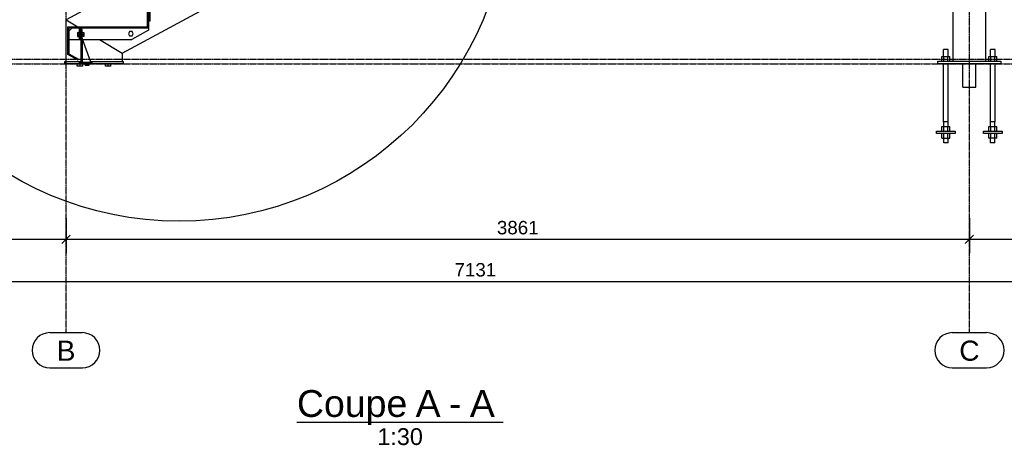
# Model space of a CAD drawing. Header units: millimetres. Extents: x 25 to 224619, y 20 to 11454.
# Tile 44 of 105: x 111638 to 115847, y 119 to 1937. Entities that reach past the tile are written whole.
import ezdxf

# ---------------------------------------------------------------- set-up
doc = ezdxf.new("R2010")
doc.units = ezdxf.units.MM
doc.linetypes.add('DXK_LINE_DOT3', pattern=[5.9187, 2.979, -0.9799, 0.9799, -0.9799])
for name, color, linetype in [('ACIER_COUPE', 7, 'Continuous'), ('ACIER_HACHURES', 7, 'Continuous'), ('ACIER_VISIBLE', 7, 'Continuous'), ('BOULONS', 7, 'Continuous'), ('COTATIONS', 7, 'Continuous'), ('MAILLAGE', 7, 'Continuous')]:
    doc.layers.add(name, color=color, linetype=linetype)
doc.styles.add('Arial', font='arial.ttf', dxfattribs={"height": 0.2})

# ---------------------------------------------------------------- blocks, each defined once
blk = doc.blocks.new('Unknown-1649644-12 - 19810')
at = {"color": 6, "linetype": 'Continuous'}
blk.add_line((112823.4, 217.5), (113705.3, 217.5), dxfattribs=at)
at = {"color": 0, "linetype": 'Continuous'}
for points in [[(113294.7, 240), (113294.7, 360), (112823.4, 360), (112823.4, 240)], [(113437.3, 240), (113437.3, 360), (113330.7, 360), (113330.7, 240)], [(113526.6, 240), (113526.6, 360), (113473.3, 360), (113473.3, 240)], [(113669.3, 240), (113669.3, 360), (113562.6, 360), (113562.6, 240)], [(113361.6, 120), (113361.6, 195), (113167, 195), (113167, 120)]]:
    blk.add_wipeout(points, dxfattribs=at)
at = {"color": 6, "linetype": 'Continuous', "style": 'Arial'}
for s, height, p in [('Coupe', 114.61, (112823.4, 240)), ('A', 114.6, (113330.7, 240)), ('A', 114.6, (113562.6, 240)), ('-', 114.6, (113473.3, 240)), ('1:30', 71.63, (113167, 120))]:
    blk.add_text(s, height=height, dxfattribs=at).set_placement(p)
blk = doc.blocks.new('GridLine-1649644-20588 - 19810')
at = {"layer": 'MAILLAGE', "color": 7, "linetype": 'DXK_LINE_DOT3'}
blk.add_line((108720.5, 1769.1), (118451.6, 1769.1), dxfattribs=at)
blk = doc.blocks.new('GridLine-1649644-35264 - 19810')
at = {"layer": 'MAILLAGE', "color": 7, "linetype": 'DXK_LINE_DOT3'}
blk.add_line((115697.8, 600), (115697.8, 7479.1), dxfattribs=at)
at = {"layer": 'MAILLAGE', "color": 7, "linetype": 'Continuous'}
for p, q in [((115624.5, 600), (115771.1, 600)), ((115624.5, 450), (115771.1, 450))]:
    blk.add_line(p, q, dxfattribs=at)
for centre, start, end in [((115624.5, 525), 90, 270), ((115771.1, 525), 270, 90)]:
    blk.add_arc(centre, 75, start, end, dxfattribs=at)
at = {"layer": 'MAILLAGE', "color": 7, "linetype": 'Continuous', "style": 'Arial'}
blk.add_text('C', height=86, dxfattribs=at).set_placement((115654.5, 480))
blk = doc.blocks.new('GridLine-1649644-20587 - 19810')
at = {"layer": 'MAILLAGE', "color": 7, "linetype": 'DXK_LINE_DOT3'}
blk.add_line((108720.5, 1749.1), (118451.6, 1749.1), dxfattribs=at)
blk = doc.blocks.new('GridLine-1649644-20584 - 19810')
at = {"layer": 'MAILLAGE', "color": 7, "linetype": 'DXK_LINE_DOT3'}
blk.add_line((111836.5, 600), (111836.5, 7479.1), dxfattribs=at)
at = {"layer": 'MAILLAGE', "color": 7, "linetype": 'Continuous'}
for p, q in [((111766.5, 600), (111906.5, 600)), ((111766.5, 450), (111906.5, 450))]:
    blk.add_line(p, q, dxfattribs=at)
for centre, start, end in [((111766.5, 525), 90, 270), ((111906.5, 525), 270, 90)]:
    blk.add_arc(centre, 75, start, end, dxfattribs=at)
at = {"layer": 'MAILLAGE', "color": 7, "linetype": 'Continuous', "style": 'Arial'}
blk.add_text('B', height=86, dxfattribs=at).set_placement((111796.5, 480))
blk = doc.blocks.new('Part-1649644-19831 - 19810')
at = {"layer": 'ACIER_VISIBLE', "color": 136, "linetype": 'Continuous'}
for p, q in [((112195.2, 2053.1), (112190.2, 2053.1)), ((112190.2, 2053.1), (112190.2, 1931.1)), ((112195.2, 2053.1), (112195.2, 1931.1)), ((112195.2, 1931.1), (112190.2, 1931.1))]:
    blk.add_line(p, q, dxfattribs=at)
blk = doc.blocks.new('Part-1649644-19830 - 19810')
at = {"layer": 'ACIER_HACHURES', "linetype": 'Continuous'}
h = blk.add_hatch(dxfattribs=at)
h.set_pattern_fill('', scale=21, style=0, pattern_type=0)
h.set_pattern_definition([(45, (112184.39, 1972.53), (-47.146, 47.146), [])])
h.paths.add_polyline_path([(112188.4, 1972.5), (112184.4, 1972.5), (112184.4, 1906.6), (111844.4, 1906.6), (111844.4, 1789.2), (111888, 1764.7), (111889.9, 1768.2), (111848.4, 1791.6), (111848.4, 1902.6), (112188.4, 1902.6)])
at = {"layer": 'ACIER_COUPE', "color": 136, "linetype": 'Continuous'}
for p, q in [((112184.4, 1906.6), (112184.4, 1972.5)), ((112184.4, 1972.5), (112188.4, 1972.5)), ((112188.4, 1972.5), (112188.4, 1902.6)), ((111844.4, 1789.2), (111844.4, 1906.6)), ((111844.4, 1906.6), (112184.4, 1906.6)), ((112188.4, 1902.6), (111848.4, 1902.6)), ((111848.4, 1902.6), (111848.4, 1791.6)), ((111888, 1764.7), (111844.4, 1789.2)), ((111848.4, 1791.6), (111889.9, 1768.2)), ((111889.9, 1768.2), (111888, 1764.7))]:
    blk.add_line(p, q, dxfattribs=at)
blk = doc.blocks.new('Part-1649644-19832 - 19810')
at = {"layer": 'ACIER_VISIBLE', "color": 136, "linetype": 'Continuous'}
for p, q in [((111905.2, 1895.6), (111900.2, 1895.6)), ((111900.2, 1895.6), (111900.2, 1755.2)), ((111905.2, 1755.2), (111905.2, 1895.6))]:
    blk.add_line(p, q, dxfattribs=at)
blk = doc.blocks.new('Part-1649644-19834 - 19810')
at = {"layer": 'ACIER_VISIBLE', "color": 136, "linetype": 'Continuous'}
for p, q in [((111893.4, 1852.6), (111893.4, 1902.6)), ((111898.4, 1902.6), (111898.4, 1852.6)), ((111898.4, 1852.6), (111893.4, 1852.6))]:
    blk.add_line(p, q, dxfattribs=at)
blk = doc.blocks.new('Part-1649644-19835 - 19810')
at = {"layer": 'ACIER_VISIBLE', "color": 136, "linetype": 'Continuous'}
for p, q in [((111848.4, 1888.2), (111862.4, 1902.2)), ((111862.4, 1902.2), (111893.4, 1902.2)), ((111898.4, 1902.2), (112188.4, 1902.2)), ((112188.4, 1902.2), (112188.4, 1893.2)), ((111848.4, 1852.2), (111900.2, 1852.2)), ((111907.2, 1852.2), (112118.4, 1852.2)), ((112188.4, 1893.2), (112118.4, 1852.2))]:
    blk.add_line(p, q, dxfattribs=at)
blk = doc.blocks.new('Part-1649644-19836 - 19810')
at = {"layer": 'ACIER_VISIBLE', "color": 136, "linetype": 'Continuous'}
for p, q in [((111893.4, 1749.2), (111893.4, 1755.2)), ((111893.4, 1755.2), (111948.4, 1755.2)), ((111893.4, 1749.2), (111948.4, 1749.2)), ((111948.4, 1749.2), (111948.4, 1755.2))]:
    blk.add_line(p, q, dxfattribs=at)
blk = doc.blocks.new('Bolt-1649644-19840 - 19810')
at = {"layer": 'BOULONS', "color": 7, "linetype": 'Continuous'}
for p, q in [((111885.9, 1883.1), (111893.4, 1883.1)), ((111885.9, 1883.1), (111885.9, 1865.1)), ((111885.9, 1874.1), (111893.4, 1874.1)), ((111885.9, 1865.1), (111893.4, 1865.1)), ((111898.4, 1880.1), (111900.2, 1880.1)), ((111898.4, 1868.1), (111900.2, 1868.1)), ((111905.2, 1883.1), (111912.7, 1883.1)), ((111905.2, 1874.1), (111912.7, 1874.1)), ((111912.7, 1865.1), (111905.2, 1865.1)), ((111912.7, 1883.1), (111912.7, 1865.1))]:
    blk.add_line(p, q, dxfattribs=at)
blk = doc.blocks.new('Bolt-1649644-19841 - 19810')
at = {"layer": 'BOULONS', "color": 7, "linetype": 'Continuous'}
for p, q in [((111918.8, 1742.8), (111918.8, 1749.2)), ((111918.8, 1742.8), (111934.8, 1742.8)), ((111926.8, 1742.8), (111926.8, 1749.2)), ((111934.8, 1742.8), (111934.8, 1749.2))]:
    blk.add_line(p, q, dxfattribs=at)
blk = doc.blocks.new('Bolt-1649644-19842 - 19810')
at = {"layer": 'BOULONS', "color": 7, "linetype": 'Continuous'}
for p, q in [((112108.2, 1886.2), (112103, 1877.2)), ((112103, 1877.2), (112108.2, 1868.2)), ((112118.6, 1886.2), (112108.2, 1886.2)), ((112108.2, 1868.2), (112118.6, 1868.2)), ((112123.8, 1877.2), (112118.6, 1886.2)), ((112118.6, 1868.2), (112123.8, 1877.2))]:
    blk.add_line(p, q, dxfattribs=at)
blk = doc.blocks.new('Bolt-1649644-19843 - 19810')
at = {"layer": 'BOULONS', "color": 7, "linetype": 'Continuous'}
for p, q in [((111893.2, 1886.2), (111888, 1877.3)), ((111888, 1877.3), (111893.2, 1868.2)), ((111893.2, 1886.2), (111893.4, 1886.2)), ((111893.2, 1868.2), (111893.4, 1868.2)), ((111898.4, 1886.2), (111900.2, 1886.2)), ((111898.4, 1868.2), (111900.2, 1868.2)), ((111908.8, 1877.2), (111905.2, 1883.5)), ((111905.2, 1871), (111908.8, 1877.2))]:
    blk.add_line(p, q, dxfattribs=at)
blk = doc.blocks.new('Part-1649644-19853 - 19810')
at = {"layer": 'ACIER_VISIBLE', "color": 136, "linetype": 'Continuous'}
for p, q in [((115562.5, 3954.1), (111836.6, 1937)), ((115602.3, 3796.6), (115562.5, 3954.1)), ((112076.6, 1794), (115623.3, 3714.1)), ((115623.3, 3714.1), (115616, 3742.6)), ((111836.6, 1937), (111887.5, 1906.6)), ((111978.8, 1852.2), (112076.6, 1794))]:
    blk.add_line(p, q, dxfattribs=at)
blk = doc.blocks.new('Part-1649644-19889 - 19810')
at = {"layer": 'ACIER_VISIBLE', "color": 136, "linetype": 'Continuous'}
for p, q in [((115627.8, 1760.5), (115627.8, 3621.1)), ((115630.9, 3621.1), (115631.2, 3621.1)), ((115631.2, 3621.1), (115633.4, 3621.1)), ((115644.2, 3621.1), (115639.7, 3621.1)), ((115723.5, 3621.1), (115717.6, 3621.1)), ((115741.8, 3621.1), (115735.9, 3621.1)), ((115755.5, 3621.1), (115751, 3621.1)), ((115761.8, 3621.1), (115764, 3621.1)), ((115764, 3621.1), (115764.3, 3621.1)), ((115767.5, 3258.8), (115767.5, 3621.1)), ((115767.5, 1760.5), (115767.5, 3185.6))]:
    blk.add_line(p, q, dxfattribs=at)
blk = doc.blocks.new('Part-1649644-26808 - 19810')
at = {"layer": 'ACIER_VISIBLE', "color": 136, "linetype": 'Continuous'}
for p, q in [((115780.3, 1430.5), (115780.3, 1450.5)), ((115788.9, 1430.5), (115788.9, 1450.5)), ((115806.3, 1430.5), (115806.3, 1450.5)), ((115814.9, 1430.5), (115814.9, 1450.5)), ((115814.9, 1430.5), (115780.3, 1430.5))]:
    blk.add_line(p, q, dxfattribs=at)
blk = doc.blocks.new('Part-1649644-26812 - 19810')
at = {"layer": 'ACIER_VISIBLE', "color": 136, "linetype": 'Continuous'}
for p, q in [((115580.3, 1430.5), (115580.3, 1450.5)), ((115588.9, 1430.5), (115588.9, 1450.5)), ((115606.3, 1430.5), (115606.3, 1450.5)), ((115614.9, 1430.5), (115614.9, 1450.5)), ((115580.3, 1430.5), (115614.9, 1430.5))]:
    blk.add_line(p, q, dxfattribs=at)
blk = doc.blocks.new('Part-1649644-20353 - 19810')
at = {"color": 136, "linetype": 'Continuous'}
for p, q in [((115607.6, 1810.5), (115587.6, 1810.5)), ((115587.6, 1780.5), (115587.6, 1810.5)), ((115607.6, 1780.5), (115607.6, 1810.5)), ((115587.6, 1500.5), (115587.6, 1748.5)), ((115607.6, 1500.5), (115607.6, 1748.5)), ((115607.6, 1500.5), (115587.6, 1500.5)), ((115588.1, 1480.5), (115588.1, 1500.5)), ((115607.1, 1480.5), (115607.1, 1500.5)), ((115588.1, 1410.5), (115588.1, 1430.5)), ((115607.1, 1410.5), (115588.1, 1410.5)), ((115607.1, 1410.5), (115607.1, 1430.5))]:
    blk.add_line(p, q, dxfattribs=at)
blk = doc.blocks.new('Part-1649644-20112 - 19810')
at = {"layer": 'ACIER_VISIBLE', "color": 136, "linetype": 'Continuous'}
for p, q in [((111836.5, 1937), (111887.5, 1906.6)), ((111836.6, 1758.5), (111836.5, 1937)), ((111978.8, 1852.2), (112076.6, 1794)), ((112076.6, 1794), (112076.6, 1758.6))]:
    blk.add_line(p, q, dxfattribs=at)
blk = doc.blocks.new('Part-1649644-20116 - 19810')
at = {"layer": 'ACIER_VISIBLE', "color": 136, "linetype": 'Continuous'}
for p, q in [((111831.5, 1758.5), (111900.2, 1758.5)), ((111831.5, 1748.5), (111831.5, 1758.5)), ((112081.5, 1748.6), (111831.5, 1748.5)), ((111941.7, 1758.5), (112081.5, 1758.6)), ((112081.5, 1748.6), (112081.5, 1758.6))]:
    blk.add_line(p, q, dxfattribs=at)
blk = doc.blocks.new('Bolt-1649644-20117 - 19810')
at = {"layer": 'BOULONS', "color": 7, "linetype": 'Continuous'}
for p, q in [((111884.5, 1738.5), (111884.5, 1748.5)), ((111908.5, 1738.5), (111884.5, 1738.5)), ((111896.5, 1738.5), (111896.5, 1748.5)), ((111908.5, 1738.5), (111908.5, 1748.5)), ((112004.5, 1738.6), (112004.5, 1748.6)), ((112028.5, 1738.6), (112004.5, 1738.6)), ((112016.5, 1738.6), (112016.5, 1748.6)), ((112028.5, 1738.6), (112028.5, 1748.6))]:
    blk.add_line(p, q, dxfattribs=at)
blk = doc.blocks.new('Part-1649644-26806 - 19810')
at = {"layer": 'ACIER_VISIBLE', "color": 136, "linetype": 'Continuous'}
for p, q in [((115757.6, 1460.5), (115837.6, 1460.5)), ((115757.6, 1450.5), (115757.6, 1460.5)), ((115837.6, 1450.5), (115757.6, 1450.5)), ((115837.6, 1460.5), (115837.6, 1450.5))]:
    blk.add_line(p, q, dxfattribs=at)
blk = doc.blocks.new('Part-1649644-26813 - 19810')
at = {"layer": 'ACIER_VISIBLE', "color": 136, "linetype": 'Continuous'}
for p, q in [((115580.3, 1460.5), (115580.3, 1480.5)), ((115580.3, 1480.5), (115614.9, 1480.5)), ((115588.9, 1460.5), (115588.9, 1480.5)), ((115606.3, 1460.5), (115606.3, 1480.5)), ((115614.9, 1460.5), (115614.9, 1480.5))]:
    blk.add_line(p, q, dxfattribs=at)
blk = doc.blocks.new('Part-1649644-20349 - 19810')
at = {"layer": 'ACIER_VISIBLE', "color": 136, "linetype": 'Continuous'}
for p, q in [((115562.6, 1748.5), (115562.6, 1760.5)), ((115562.6, 1760.5), (115832.6, 1760.5)), ((115832.6, 1748.5), (115562.6, 1748.5)), ((115832.6, 1760.5), (115832.6, 1748.5))]:
    blk.add_line(p, q, dxfattribs=at)
blk = doc.blocks.new('Part-1649644-20351 - 19810')
at = {"color": 136, "linetype": 'Continuous'}
for p, q in [((115807.6, 1810.5), (115787.6, 1810.5)), ((115787.6, 1780.5), (115787.6, 1810.5)), ((115807.6, 1780.5), (115807.6, 1810.5)), ((115787.6, 1500.5), (115787.6, 1748.5)), ((115807.6, 1500.5), (115807.6, 1748.5)), ((115807.6, 1500.5), (115787.6, 1500.5)), ((115788.1, 1480.5), (115788.1, 1500.5)), ((115807.1, 1480.5), (115807.1, 1500.5)), ((115788.1, 1410.5), (115788.1, 1430.5)), ((115807.1, 1410.5), (115788.1, 1410.5)), ((115807.1, 1410.5), (115807.1, 1430.5))]:
    blk.add_line(p, q, dxfattribs=at)
blk = doc.blocks.new('Part-1649644-20352 - 19810')
at = {"layer": 'ACIER_VISIBLE', "color": 136, "linetype": 'Continuous'}
for p, q in [((115780.3, 1760.5), (115780.3, 1780.5)), ((115780.3, 1780.5), (115814.9, 1780.5)), ((115788.9, 1760.5), (115788.9, 1780.5)), ((115806.3, 1760.5), (115806.3, 1780.5)), ((115814.9, 1760.5), (115814.9, 1780.5))]:
    blk.add_line(p, q, dxfattribs=at)
blk = doc.blocks.new('Part-1649644-20354 - 19810')
at = {"layer": 'ACIER_VISIBLE', "color": 136, "linetype": 'Continuous'}
for p, q in [((115580.3, 1760.5), (115580.3, 1780.5)), ((115580.3, 1780.5), (115614.9, 1780.5)), ((115588.9, 1760.5), (115588.9, 1780.5)), ((115606.3, 1760.5), (115606.3, 1780.5)), ((115614.9, 1760.5), (115614.9, 1780.5))]:
    blk.add_line(p, q, dxfattribs=at)
blk = doc.blocks.new('Part-1649644-20355 - 19810')
at = {"layer": 'ACIER_VISIBLE', "color": 136, "linetype": 'Continuous'}
for p, q in [((115670.1, 1648.5), (115670.1, 1748.5)), ((115725.1, 1648.5), (115725.1, 1748.5)), ((115670.1, 1648.5), (115725.1, 1648.5))]:
    blk.add_line(p, q, dxfattribs=at)
blk = doc.blocks.new('Part-1649644-26810 - 19810')
at = {"layer": 'ACIER_VISIBLE', "color": 136, "linetype": 'Continuous'}
for p, q in [((115557.6, 1460.5), (115637.6, 1460.5)), ((115557.6, 1450.5), (115557.6, 1460.5)), ((115637.6, 1450.5), (115557.6, 1450.5)), ((115637.6, 1460.5), (115637.6, 1450.5))]:
    blk.add_line(p, q, dxfattribs=at)
blk = doc.blocks.new('Part-1649644-26809 - 19810')
at = {"layer": 'ACIER_VISIBLE', "color": 136, "linetype": 'Continuous'}
for p, q in [((115780.3, 1460.5), (115780.3, 1480.5)), ((115780.3, 1480.5), (115814.9, 1480.5)), ((115788.9, 1460.5), (115788.9, 1480.5)), ((115806.3, 1460.5), (115806.3, 1480.5)), ((115814.9, 1460.5), (115814.9, 1480.5))]:
    blk.add_line(p, q, dxfattribs=at)
blk = doc.blocks.new('Part-1649644-23053 - 19810')
at = {"layer": 'ACIER_VISIBLE', "color": 136, "linetype": 'Continuous'}
for p, q in [((111942.9, 1755.2), (111905.2, 1857.7)), ((111905.2, 1857.7), (111905.2, 1755.2))]:
    blk.add_line(p, q, dxfattribs=at)
blk = doc.blocks.new('StraightDimension-1649644-36871 - 19810')
at = {"layer": 'COTATIONS', "color": 7, "linetype": 'Continuous'}
for p, q in [((110020.5, 1089.1), (110020.5, 939.1)), ((111836.5, 1089.1), (111836.5, 939.1)), ((110038.5, 1017.1), (110002.5, 981.1)), ((111818.5, 981.1), (111854.5, 1017.1)), ((110020.5, 999.1), (111836.5, 999.1))]:
    blk.add_line(p, q, dxfattribs=at)
at = {"color": 0}
blk.add_wipeout([(111029.4, 1008.1), (111029.4, 1092.1), (110827.5, 1092.1), (110827.5, 1008.1)], dxfattribs=at).dxf.layer = 'COTATIONS'
at = {"layer": 'COTATIONS', "color": 7, "style": 'Arial'}
blk.add_text('1816', height=57.3, dxfattribs=at).set_placement((110839.5, 1020.1))
blk = doc.blocks.new('StraightDimension-1649644-36870 - 19810')
at = {"layer": 'COTATIONS', "color": 7, "linetype": 'Continuous'}
for p, q in [((111836.5, 1089.1), (111836.5, 939.1)), ((115697.8, 1089.1), (115697.8, 939.1)), ((111854.5, 1017.1), (111818.5, 981.1)), ((115679.8, 981.1), (115715.8, 1017.1)), ((111836.5, 999.1), (115697.8, 999.1))]:
    blk.add_line(p, q, dxfattribs=at)
at = {"color": 0}
blk.add_wipeout([(113868.1, 1008.1), (113868.1, 1092.1), (113666.2, 1092.1), (113666.2, 1008.1)], dxfattribs=at).dxf.layer = 'COTATIONS'
at = {"layer": 'COTATIONS', "color": 7, "style": 'Arial'}
blk.add_text('3861', height=57.3, dxfattribs=at).set_placement((113678.2, 1020.1))
blk = doc.blocks.new('StraightDimension-1649644-36869 - 19810')
at = {"layer": 'COTATIONS', "color": 7, "linetype": 'Continuous'}
for p, q in [((115697.8, 1089.1), (115697.8, 939.1)), ((117151.6, 1089.1), (117151.6, 939.1)), ((115715.8, 1017.1), (115679.8, 981.1)), ((117133.6, 981.1), (117169.6, 1017.1)), ((115697.8, 999.1), (117151.6, 999.1))]:
    blk.add_line(p, q, dxfattribs=at)
at = {"color": 0}
blk.add_wipeout([(116525.6, 1008.1), (116525.6, 1092.1), (116323.7, 1092.1), (116323.7, 1008.1)], dxfattribs=at).dxf.layer = 'COTATIONS'
at = {"layer": 'COTATIONS', "color": 7, "style": 'Arial'}
blk.add_text('1454', height=57.3, dxfattribs=at).set_placement((116335.7, 1020.1))
blk = doc.blocks.new('StraightDimension-1649644-36877 - 19810')
at = {"layer": 'COTATIONS', "color": 7, "linetype": 'Continuous'}
blk.add_line((110020.5, 819.1), (117151.6, 819.1), dxfattribs=at)
at = {"color": 0}
blk.add_wipeout([(113687, 828.1), (113687, 912.1), (113485.1, 912.1), (113485.1, 828.1)], dxfattribs=at).dxf.layer = 'COTATIONS'
at = {"layer": 'COTATIONS', "color": 7, "style": 'Arial'}
blk.add_text('7131', height=57.3, dxfattribs=at).set_placement((113497.1, 840.1))
blk = doc.blocks.new('DetailMark-1649644-23165 - 19810')
at = {"color": 6, "linetype": 'Continuous'}
for p, q in [((111204.2, 1624.1), (110969.9, 1443.3)), ((110969.9, 1443.3), (110607.4, 1443.3))]:
    blk.add_line(p, q, dxfattribs=at)
at = {"color": 0, "linetype": 'Continuous'}
for points in [[(110843.3, 1473.3), (110843.3, 1548.3), (110659.9, 1548.3), (110659.9, 1473.3)], [(110932.4, 1473.3), (110932.4, 1548.3), (110865.8, 1548.3), (110865.8, 1473.3)]]:
    blk.add_wipeout(points, dxfattribs=at)
at = {"color": 6, "linetype": 'Continuous'}
blk.add_circle((112320.1, 2485.4), 1409.6, dxfattribs=at)
at = {"color": 6, "linetype": 'Continuous', "style": 'Arial'}
for s, height, p in [('Dét.', 71.63, (110659.9, 1473.3)), ('A', 71.6, (110865.8, 1473.3))]:
    blk.add_text(s, height=height, dxfattribs=at).set_placement(p)

msp = doc.modelspace()

# ---------------------------------------------------------------- block references
for name in ['GridLine-1649644-20584 - 19810', 'GridLine-1649644-35264 - 19810', 'Part-1649644-19853 - 19810', 'Part-1649644-19889 - 19810', 'GridLine-1649644-20588 - 19810', 'Part-1649644-19831 - 19810', 'Part-1649644-20112 - 19810', 'Part-1649644-19830 - 19810', 'Part-1649644-19835 - 19810', 'Part-1649644-19834 - 19810', 'Part-1649644-19832 - 19810', 'Bolt-1649644-19840 - 19810', 'Bolt-1649644-19843 - 19810', 'Part-1649644-23053 - 19810', 'Bolt-1649644-19842 - 19810', 'GridLine-1649644-20587 - 19810', 'Part-1649644-20353 - 19810', 'Part-1649644-20351 - 19810', 'Part-1649644-20354 - 19810', 'Part-1649644-20352 - 19810', 'Part-1649644-20116 - 19810', 'Bolt-1649644-20117 - 19810', 'Part-1649644-19836 - 19810', 'Bolt-1649644-19841 - 19810', 'Part-1649644-20349 - 19810', 'Part-1649644-20355 - 19810', 'Part-1649644-26813 - 19810', 'Part-1649644-26809 - 19810', 'Part-1649644-26810 - 19810', 'Part-1649644-26812 - 19810', 'Part-1649644-26806 - 19810', 'Part-1649644-26808 - 19810', 'Unknown-1649644-12 - 19810']:
    msp.add_blockref(name, (0, 0))

# ---------------------------------------------------------------- next in the draw order: block references
for name in ['StraightDimension-1649644-36871 - 19810', 'StraightDimension-1649644-36877 - 19810']:
    msp.add_blockref(name, (0, 0))

# ---------------------------------------------------------------- next in the draw order: block references
msp.add_blockref('StraightDimension-1649644-36870 - 19810', (0, 0))

# ---------------------------------------------------------------- next in the draw order: block references
for name in ['DetailMark-1649644-23165 - 19810', 'StraightDimension-1649644-36869 - 19810']:
    msp.add_blockref(name, (0, 0))

doc.saveas('drawing.dxf')
